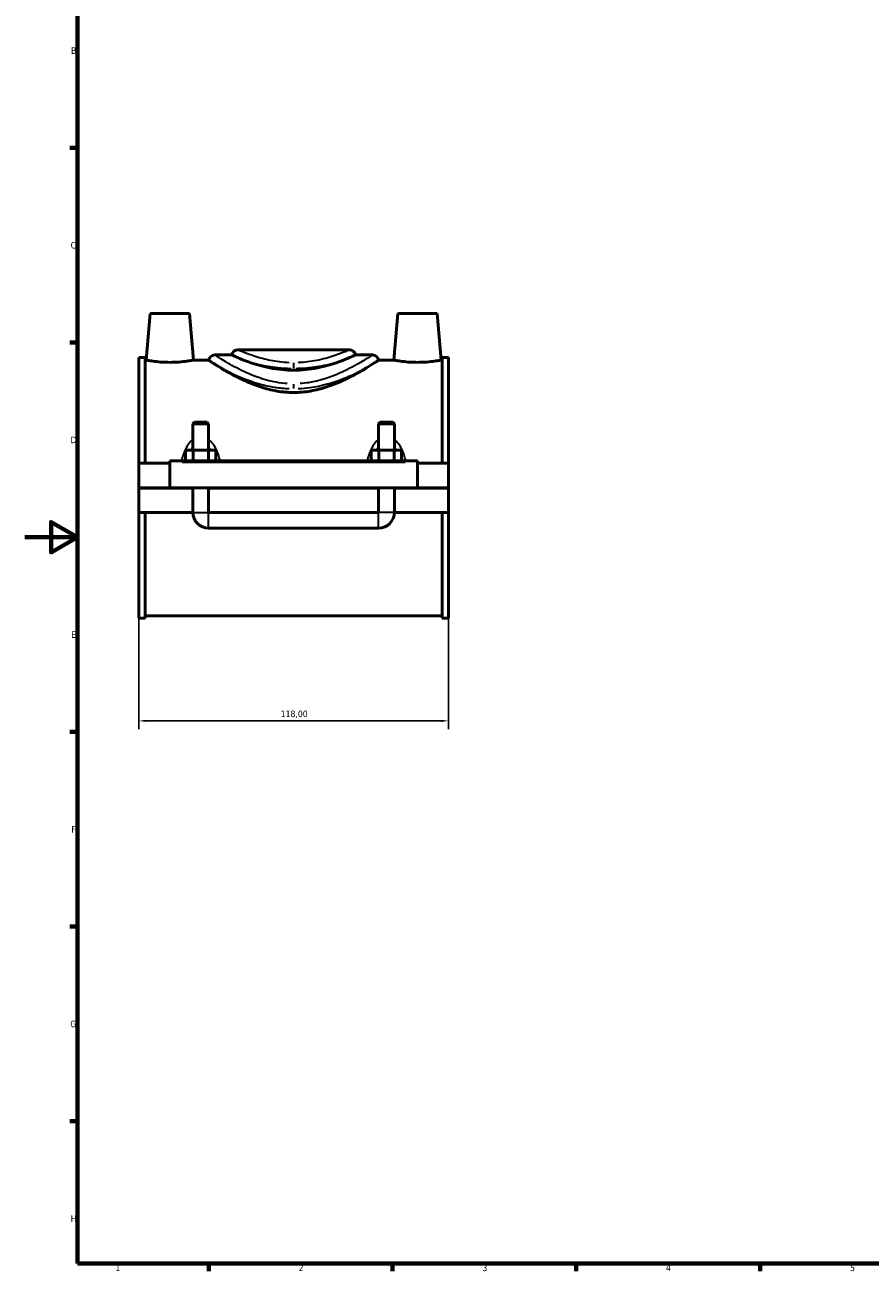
# Model space of a CAD drawing. Header units: millimetres. Extents: x 0 to 900, y -8 to 993.
# Tile 1 of 6: x 0 to 322, y 17 to 492. Entities that reach past the tile are written whole.
import ezdxf

# ---------------------------------------------------------------- set-up
doc = ezdxf.new("R2010")
doc.units = ezdxf.units.MM
for name, color, linetype, lineweight in [('Border (ISO)', 7, 'Continuous', 70), ('Dimension (ISO)', 7, 'Continuous', 25), ('Visible (ISO)', 7, 'Continuous', 50), ('Visible Narrow (ISO)', 7, 'Continuous', 35)]:
    doc.layers.add(name, color=color, linetype=linetype, lineweight=lineweight)
doc.styles.add('Note Text (ISO)', font='tahoma.ttf')
doc.dimstyles.new('Default (ISO)', dxfattribs={"dimtxt": 2.5, "dimasz": 2.5, "dimexe": 3.175, "dimexo": 0, "dimgap": 0.762, "dimtad": 1, "dimrnd": 1e-08, "dimzin": 0, "dimtxsty": 'Note Text (ISO)', "dimcen": 0.09, "dimdle": 10, "dimclrd": 256, "dimclre": 256, "dimclrt": 256, "dimazin": 0, "dimtfac": 1.40208, "dimtmove": 0, "dimatfit": 3, "dimfxl": 1, "dimtolj": 1, "dimtzin": 0, "dimlwd": -1, "dimlwe": -1, "dimarcsym": 0})

# ---------------------------------------------------------------- blocks, each defined once
blk = doc.blocks.new('Borders Default Border')
at = {"layer": 'Border (ISO)'}
for p, q in [((20, 445.5), (17.1, 445.5)), ((20, 371.25), (17.1, 371.25)), ((20, 222.75), (17.1, 222.75)), ((20, 148.5), (17.1, 148.5)), ((20, 74.25), (17.1, 74.25)), ((70.08, 20), (70.08, 17.1)), ((140.17, 20), (140.17, 17.1)), ((210.25, 20), (210.25, 17.1)), ((280.33, 20), (280.33, 17.1))]:
    blk.add_line(p, q, dxfattribs=at)
at = {"layer": 'Border (ISO)', "flags": 128}
for points in [[(20, 20), (20, 574), (821, 574), (821, 20), (20, 20)], [(0, 297), (20, 297), (10, 302.77), (10, 291.23), (20, 297)]]:
    blk.add_lwpolyline(points, dxfattribs=at)
at = {"layer": 'Border (ISO)', "color": 232, "true_color": 0xca0064, "char_height": 2.5, "attachment_point": 7, "style": 'Note Text (ISO)'}
for s, insert in [('B', (17.59, 481.38)), ('C', (17.43, 407.08)), ('D', (17.43, 332.88)), ('E', (17.64, 258.63)), ('F', (17.7, 184.38)), ('G', (17.31, 110.08)), ('H', (17.44, 35.88)), ('1', (34.48, 17.1)), ('2', (104.37, 17.1)), ('3', (174.43, 17.05)), ('4', (244.42, 17.1)), ('5', (314.64, 17.05))]:
    blk.add_mtext(s, dxfattribs=dict(at, insert=insert))
blk = doc.blocks.new('*D10')
at = {"layer": 'Defpoints', "color": 0, "transparency": 16777216}
for p in [(43.46, 266.1), (161.46, 266.1), (43.46, 226.96)]:
    blk.add_point(p, dxfattribs=at)
at = {"layer": 'Dimension (ISO)', "transparency": 16777216}
for p, q in [((43.46, 266.1), (43.46, 223.78)), ((161.46, 266.1), (161.46, 223.78)), ((158.96, 226.96), (45.96, 226.96))]:
    blk.add_line(p, q, dxfattribs=at)
for points in [[(45.96, 227.37), (45.96, 226.54), (43.46, 226.96)], [(158.96, 227.37), (158.96, 226.54), (161.46, 226.96)]]:
    blk.add_solid(points, dxfattribs=at)
at = {"layer": 'Dimension (ISO)', "color": 232, "true_color": 0xca0064, "transparency": 16777216, "insert": (97.5, 230.9), "char_height": 2.5, "attachment_point": 1, "style": 'Note Text (ISO)'}
blk.add_mtext('\\A1;118,00', dxfattribs=at)

msp = doc.modelspace()

# ---------------------------------------------------------------- linework, layer by layer
at = {"layer": 'Visible (ISO)'}
for p, q in [((47.759, 382.325), (46.206, 364.575)), ((62.759, 382.325), (47.759, 382.325)), ((62.759, 382.325), (64.311, 364.575)), ((142.159, 382.325), (140.606, 364.575)), ((142.159, 382.325), (157.159, 382.325)), ((157.159, 382.325), (158.711, 364.575)), ((72.369, 366.525), (78.894, 366.525)), ((123.699, 368.475), (81.219, 368.475)), ((126.023, 366.525), (132.549, 366.525)), ((43.459, 365.55), (43.459, 325.2)), ((43.459, 365.55), (45.819, 365.55)), ((45.819, 325.2), (45.819, 365.55)), ((46.206, 364.575), (45.819, 364.575)), ((70.044, 364.575), (64.311, 364.575)), ((140.606, 364.575), (134.873, 364.575)), ((159.099, 364.575), (158.711, 364.575)), ((159.099, 325.2), (159.099, 365.55)), ((159.099, 365.55), (161.459, 365.55)), ((161.459, 365.55), (161.459, 325.2)), ((64.659, 340.875), (64.059, 340.275)), ((70.059, 340.275), (64.059, 340.275)), ((64.059, 340.275), (64.059, 330.2)), ((64.659, 340.875), (69.459, 340.875)), ((69.459, 340.875), (70.059, 340.275)), ((70.059, 340.275), (70.059, 330.2)), ((135.459, 340.875), (134.859, 340.275)), ((140.859, 340.275), (134.859, 340.275)), ((134.859, 330.2), (134.859, 340.275)), ((135.459, 340.875), (140.259, 340.875)), ((140.259, 340.875), (140.859, 340.275)), ((140.859, 330.2), (140.859, 340.275)), ((61.285, 326.2), (61.285, 330.2)), ((61.285, 330.2), (64.172, 330.2)), ((64.172, 326.2), (64.172, 330.2)), ((64.172, 330.2), (69.945, 330.2)), ((69.945, 326.2), (69.945, 330.2)), ((69.945, 330.2), (72.832, 330.2)), ((72.832, 326.2), (72.832, 330.2)), ((132.085, 326.2), (132.085, 330.2)), ((132.085, 330.2), (134.972, 330.2)), ((134.972, 326.2), (134.972, 330.2)), ((134.972, 330.2), (140.745, 330.2)), ((140.745, 326.2), (140.745, 330.2)), ((140.745, 330.2), (143.632, 330.2)), ((143.632, 326.2), (143.632, 330.2)), ((55.259, 325.2), (43.459, 325.2)), ((43.459, 315.875), (43.459, 325.2)), ((55.259, 325.7), (55.259, 326.2)), ((149.659, 326.2), (55.259, 326.2)), ((55.259, 315.875), (55.259, 325.7)), ((149.659, 326.2), (149.659, 325.7)), ((149.659, 325.7), (149.659, 315.875)), ((161.459, 325.2), (149.659, 325.2)), ((161.459, 325.2), (161.459, 315.875)), ((43.459, 315.875), (55.259, 315.875)), ((43.459, 306.45), (43.459, 315.775)), ((64.059, 315.775), (43.459, 315.775)), ((149.659, 315.875), (55.259, 315.875)), ((64.059, 315.875), (64.059, 315.775)), ((64.059, 306.45), (64.059, 315.775)), ((70.059, 315.875), (70.059, 315.775)), ((134.859, 315.775), (70.059, 315.775)), ((70.059, 315.775), (70.059, 306.45)), ((134.859, 315.775), (134.859, 315.875)), ((134.859, 306.45), (134.859, 315.775)), ((140.859, 315.775), (140.859, 315.875)), ((161.459, 315.775), (140.859, 315.775)), ((140.859, 315.775), (140.859, 306.45)), ((149.659, 315.875), (161.459, 315.875)), ((161.459, 315.775), (161.459, 306.45)), ((64.059, 306.45), (43.459, 306.45)), ((43.459, 306.45), (43.459, 266.1)), ((45.819, 266.1), (45.819, 306.45)), ((134.859, 306.45), (70.059, 306.45)), ((161.459, 306.45), (140.859, 306.45)), ((159.099, 266.1), (159.099, 306.45)), ((161.459, 306.45), (161.459, 266.1)), ((70.059, 300.45), (134.859, 300.45)), ((159.099, 267.075), (45.819, 267.075)), ((43.459, 266.1), (45.819, 266.1)), ((159.099, 266.1), (161.459, 266.1))]:
    msp.add_line(p, q, dxfattribs=at)
for centre, radius, start, end in [((72.369, 364.165), 2.36, 90, 169.99531), ((81.219, 366.115), 2.36, 90, 169.99531), ((123.699, 366.115), 2.36, 10.00469, 90), ((132.549, 364.165), 2.36, 10.00469, 90), ((70.059, 306.45), 6, 180, 270), ((134.859, 306.45), 6, 270, 0)]:
    msp.add_arc(centre, radius, start, end, dxfattribs=at)
for points, knots in [([(84.046, 364.328), (82.196, 365.03), (80.79, 365.655), (79.501, 366.24), (79.21, 366.376), (78.946, 366.501), (78.894, 366.525), (78.894, 366.525)], [0, 0, 0, 0, 0.9117962, 0.9117962, 1.3442539, 1.3442539, 1.615191, 1.615191, 1.615191, 1.615191]), ([(126.023, 366.525), (126.023, 366.525), (126.022, 366.525), (126.006, 366.517), (125.92, 366.476), (125.518, 366.289), (125.1, 366.094), (123.644, 365.445), (122.41, 364.912), (120.871, 364.328)], [1.615191, 1.615191, 1.615191, 1.615191, 1.6477179, 1.6477179, 1.9673703, 1.9673703, 2.4708106, 2.4708106, 3.2292651, 3.2292651, 3.2292651, 3.2292651]), ([(55.259, 363.713), (54.113, 363.713), (52.894, 363.759), (50.659, 363.924), (49.642, 364.04), (48.042, 364.256), (47.35, 364.37), (46.432, 364.531), (46.206, 364.575), (46.206, 364.575)], [2.7464815, 2.7464815, 2.7464815, 2.7464815, 3.0901327, 3.0901327, 3.433784, 3.433784, 3.7767531, 3.7767531, 4.1197222, 4.1197222, 4.1197222, 4.1197222]), ([(64.311, 364.575), (64.311, 364.575), (64.085, 364.531), (63.167, 364.37), (62.475, 364.256), (60.875, 364.04), (59.858, 363.924), (57.623, 363.759), (56.404, 363.713), (55.259, 363.713)], [6.8662037, 6.8662037, 6.8662037, 6.8662037, 7.2091729, 7.2091729, 7.552142, 7.552142, 7.8957932, 7.8957932, 8.2394445, 8.2394445, 8.2394445, 8.2394445]), ([(74.728, 361.569), (72.953, 362.645), (71.633, 363.515), (70.538, 364.242), (70.314, 364.393), (70.094, 364.541), (70.047, 364.573), (70.044, 364.575), (70.044, 364.575), (70.044, 364.575)], [0, 0, 0, 0, 1.0746983, 1.0746983, 1.5054048, 1.5054048, 1.7983052, 1.7983052, 1.8081285, 1.8081285, 1.8081285, 1.8081285]), ([(102.459, 352.206), (100.325, 352.206), (98.158, 352.399), (93.909, 353.138), (91.827, 353.681), (87.867, 354.978), (85.987, 355.731), (82.515, 357.284), (80.924, 358.084), (78.117, 359.582), (76.793, 360.338), (75.308, 361.219), (75.013, 361.397), (74.728, 361.569)], [0, 0, 0, 0, 0.6399862, 0.6399862, 1.2799724, 1.2799724, 1.9199587, 1.9199587, 2.5599449, 2.5599449, 3.1929469, 3.1929469, 3.3568207, 3.3568207, 3.3568207, 3.3568207]), ([(120.871, 364.328), (120.323, 364.12), (119.745, 363.908), (118.11, 363.339), (116.94, 362.96), (114.387, 362.239), (113.003, 361.898), (110.105, 361.322), (108.587, 361.088), (105.519, 360.776), (103.967, 360.697), (100.95, 360.697), (99.399, 360.776), (96.33, 361.088), (94.812, 361.322), (91.914, 361.898), (90.531, 362.239), (87.977, 362.96), (86.807, 363.339), (85.172, 363.908), (84.594, 364.12), (84.046, 364.328)], [5.1633206, 5.1633206, 5.1633206, 5.1633206, 5.4247656, 5.4247656, 5.8774246, 5.8774246, 6.3300837, 6.3300837, 6.7827427, 6.7827427, 7.2354017, 7.2354017, 7.6880608, 7.6880608, 8.1407198, 8.1407198, 8.5933788, 8.5933788, 9.0460378, 9.0460378, 9.3074828, 9.3074828, 9.3074828, 9.3074828]), ([(130.189, 361.569), (129.904, 361.397), (129.609, 361.219), (128.124, 360.338), (126.8, 359.582), (123.993, 358.084), (122.402, 357.284), (118.93, 355.731), (117.05, 354.978), (113.09, 353.681), (111.008, 353.138), (106.759, 352.399), (104.592, 352.206), (102.459, 352.206)], [17.0109908, 17.0109908, 17.0109908, 17.0109908, 17.1748646, 17.1748646, 17.8078666, 17.8078666, 18.4478529, 18.4478529, 19.0878391, 19.0878391, 19.7278253, 19.7278253, 20.3678115, 20.3678115, 20.3678115, 20.3678115]), ([(134.873, 364.575), (134.873, 364.575), (134.833, 364.548), (134.638, 364.417), (134.437, 364.281), (133.821, 363.871), (133.379, 363.579), (132.118, 362.764), (131.231, 362.201), (130.189, 361.569)], [1.8081287, 1.8081287, 1.8081287, 1.8081287, 2.0876222, 2.0876222, 2.5003422, 2.5003422, 2.9828971, 2.9828971, 3.6135482, 3.6135482, 3.6135482, 3.6135482]), ([(149.659, 363.713), (148.513, 363.713), (147.294, 363.759), (145.059, 363.924), (144.042, 364.04), (142.442, 364.256), (141.75, 364.37), (140.832, 364.531), (140.606, 364.575), (140.606, 364.575)], [0, 0, 0, 0, 0.3436512, 0.3436512, 0.6873025, 0.6873025, 1.0302716, 1.0302716, 1.3732407, 1.3732407, 1.3732407, 1.3732407]), ([(158.711, 364.575), (158.711, 364.575), (158.485, 364.531), (157.567, 364.37), (156.875, 364.256), (155.275, 364.04), (154.258, 363.924), (152.023, 363.759), (150.804, 363.713), (149.659, 363.713)], [4.1197222, 4.1197222, 4.1197222, 4.1197222, 4.4626914, 4.4626914, 4.8056605, 4.8056605, 5.1493117, 5.1493117, 5.492963, 5.492963, 5.492963, 5.492963])]:
    msp.add_open_spline(points, degree=3, knots=knots, dxfattribs=at)
at = {"layer": 'Visible Narrow (ISO)'}
for p, q in [((102.459, 363.489), (102.459, 361.543)), ((102.459, 355.437), (102.459, 353.764)), ((59.979, 325.7), (144.939, 325.7)), ((64.095, 306.45), (70.022, 306.45)), ((70.059, 300.487), (70.059, 306.413)), ((134.859, 300.487), (134.859, 306.413)), ((140.822, 306.45), (134.895, 306.45))]:
    msp.add_line(p, q, dxfattribs=at)
for points, knots in [([(100.03, 355.588), (98.603, 355.684), (97.19, 355.863), (93.298, 356.569), (90.901, 357.258), (85.709, 359.121), (83.046, 360.375), (78.231, 362.888), (76.158, 364.135), (73.498, 365.786), (72.728, 366.289), (72.467, 366.46)], [10.3974533, 10.3974533, 10.3974533, 10.3974533, 10.8457612, 10.8457612, 11.6625042, 11.6625042, 12.7537902, 12.7537902, 13.9607864, 13.9607864, 14.9621745, 14.9621745, 14.9621745, 14.9621745]), ([(100.772, 363.582), (99.501, 363.631), (98.241, 363.735), (94.731, 364.171), (92.57, 364.619), (88.363, 365.725), (86.399, 366.401), (83.361, 367.547), (82.271, 368.016), (81.498, 368.352), (81.362, 368.411), (81.288, 368.443)], [0.180634, 0.180634, 0.180634, 0.180634, 0.5902194, 0.5902194, 1.3536154, 1.3536154, 2.2504637, 2.2504637, 3.129245, 3.129245, 3.4320459, 3.4320459, 3.4320459, 3.4320459]), ([(123.63, 368.444), (123.502, 368.387), (123.195, 368.253), (121.947, 367.722), (120.738, 367.22), (117.469, 366.041), (115.337, 365.355), (110.774, 364.287), (108.402, 363.884), (105.345, 363.64), (104.746, 363.605), (104.145, 363.581)], [11.0186742, 11.0186742, 11.0186742, 11.0186742, 11.5333205, 11.5333205, 12.3621188, 12.3621188, 13.272575, 13.272575, 14.0763635, 14.0763635, 14.2700975, 14.2700975, 14.2700975, 14.2700975]), ([(132.449, 366.459), (132.298, 366.36), (131.976, 366.152), (130.593, 365.269), (129.143, 364.354), (125.274, 362.129), (122.801, 360.796), (116.521, 358.031), (112.509, 356.635), (107.093, 355.786), (105.995, 355.662), (104.888, 355.587)], [25.6132207, 25.6132207, 25.6132207, 25.6132207, 26.1964742, 26.1964742, 27.2799793, 27.2799793, 28.43515, 28.43515, 29.8301446, 29.8301446, 30.1779755, 30.1779755, 30.1779755, 30.1779755]), ([(84.718, 364.125), (86.069, 363.723), (87.617, 363.303), (91.471, 362.432), (93.873, 362.004), (98.03, 361.56), (99.704, 361.452), (101.388, 361.42)], [-1.9590397, -1.9590397, -1.9590397, -1.9590397, -1.3536154, -1.3536154, -0.5902194, -0.5902194, -0.1031074, -0.1031074, -0.1031074, -0.1031074]), ([(103.529, 361.42), (104.467, 361.438), (105.402, 361.479), (109.063, 361.73), (111.698, 362.115), (116.385, 363.058), (118.457, 363.606), (120.199, 364.125)], [-14.3476242, -14.3476242, -14.3476242, -14.3476242, -14.0763635, -14.0763635, -13.272575, -13.272575, -12.4916815, -12.4916815, -12.4916815, -12.4916815]), ([(75.621, 361.109), (76.651, 360.584), (77.801, 360.019), (81.523, 358.301), (84.396, 357.106), (89.994, 355.329), (92.58, 354.672), (97.065, 353.953), (98.894, 353.765), (100.736, 353.692)], [-13.3097135, -13.3097135, -13.3097135, -13.3097135, -12.7537902, -12.7537902, -11.6625042, -11.6625042, -10.8457612, -10.8457612, -10.3104816, -10.3104816, -10.3104816, -10.3104816]), ([(104.182, 353.692), (105.678, 353.751), (107.165, 353.886), (113.297, 354.735), (117.624, 356.066), (124.397, 358.703), (127.063, 359.973), (129.243, 361.082), (129.27, 361.096), (129.296, 361.109)], [-30.2649472, -30.2649472, -30.2649472, -30.2649472, -29.8301446, -29.8301446, -28.43515, -28.43515, -27.2799793, -27.2799793, -27.2656836, -27.2656836, -27.2656836, -27.2656836]), ([(63.701, 333.981), (63.517, 333.825), (63.34, 333.66), (62.651, 332.952), (62.203, 332.344), (61.307, 330.859), (60.896, 329.953), (60.277, 328.261), (60.045, 327.487), (59.843, 326.688), (59.84, 326.676), (59.838, 326.665)], [-1.27257099, -1.27257099, -1.27257099, -1.27257099, -1.20040141, -1.20040141, -0.97762841, -0.97762841, -0.68887786, -0.68887786, -0.45697122, -0.45697122, -0.45367025, -0.45367025, -0.45367025, -0.45367025]), ([(74.28, 326.665), (74.277, 326.676), (74.274, 326.688), (74.072, 327.487), (73.84, 328.261), (73.221, 329.953), (72.81, 330.859), (71.914, 332.344), (71.466, 332.952), (70.777, 333.66), (70.6, 333.825), (70.416, 333.981)], [-2.82882801, -2.82882801, -2.82882801, -2.82882801, -2.82552704, -2.82552704, -2.59362039, -2.59362039, -2.30486984, -2.30486984, -2.08209684, -2.08209684, -2.00992726, -2.00992726, -2.00992726, -2.00992726]), ([(134.501, 333.981), (134.317, 333.825), (134.14, 333.66), (133.451, 332.952), (133.003, 332.344), (132.107, 330.858), (131.696, 329.953), (131.077, 328.261), (130.845, 327.487), (130.643, 326.688), (130.64, 326.676), (130.638, 326.665)], [-1.27283822, -1.27283822, -1.27283822, -1.27283822, -1.20066864, -1.20066864, -0.9778921, -0.9778921, -0.68914231, -0.68914231, -0.45723487, -0.45723487, -0.45393741, -0.45393741, -0.45393741, -0.45393741]), ([(145.08, 326.665), (145.077, 326.676), (145.074, 326.688), (144.872, 327.487), (144.64, 328.261), (144.021, 329.953), (143.61, 330.858), (142.714, 332.344), (142.266, 332.952), (141.577, 333.66), (141.4, 333.825), (141.216, 333.981)], [-2.8290953, -2.8290953, -2.8290953, -2.8290953, -2.82579784, -2.82579784, -2.5938904, -2.5938904, -2.30514061, -2.30514061, -2.08236407, -2.08236407, -2.01019449, -2.01019449, -2.01019449, -2.01019449]), ([(63.472, 330.267), (63.501, 330.337), (63.531, 330.407), (63.704, 330.803), (63.858, 331.119), (64.025, 331.42)], [0.9517926, 0.9517926, 0.9517926, 0.9517926, 0.97762841, 0.97762841, 1.09957779, 1.09957779, 1.09957779, 1.09957779]), ([(70.092, 331.42), (70.26, 331.119), (70.413, 330.803), (70.586, 330.407), (70.616, 330.337), (70.645, 330.267)], [2.18292046, 2.18292046, 2.18292046, 2.18292046, 2.30486984, 2.30486984, 2.33070566, 2.33070566, 2.33070566, 2.33070566]), ([(134.272, 330.267), (134.301, 330.337), (134.331, 330.407), (134.504, 330.803), (134.658, 331.119), (134.825, 331.42)], [0.95205982, 0.95205982, 0.95205982, 0.95205982, 0.9778921, 0.9778921, 1.09984502, 1.09984502, 1.09984502, 1.09984502]), ([(140.892, 331.42), (141.06, 331.119), (141.213, 330.803), (141.386, 330.407), (141.416, 330.337), (141.445, 330.267)], [2.18318769, 2.18318769, 2.18318769, 2.18318769, 2.30514061, 2.30514061, 2.33097289, 2.33097289, 2.33097289, 2.33097289])]:
    msp.add_open_spline(points, degree=3, knots=knots, dxfattribs=at)

# ---------------------------------------------------------------- block references
msp.add_blockref('Borders Default Border', (0, 0))

# ---------------------------------------------------------------- dimensions: what is measured, and where the dimension line sits
at = {"layer": 'Dimension (ISO)'}
dim = msp.add_linear_dim(base=(43.459, 226.956), p1=(161.459, 266.1), p2=(43.459, 266.1), dimstyle='Default (ISO)', override={"dimdec": 2, "dimtp": 0, "dimtm": 0, "dimtdec": 2, "dimtofl": 0, "dimatfit": 1}, dxfattribs=at)
dim.commit()
dim.dimension.update_dxf_attribs({"geometry": '*D10', "text_midpoint": (102.459, 226.956), "dimtype": 160})

doc.saveas('drawing.dxf')
